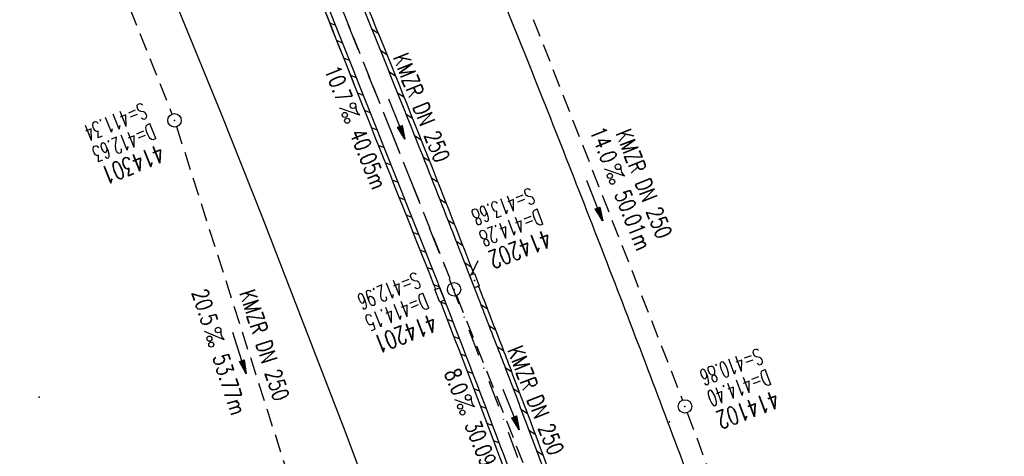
# Model space of a CAD drawing. Extents: x 447426 to 448116, y 440349 to 441552.
# Tile 12 of 21: x 447650 to 447760, y 441299 to 441347. Entities that reach past the tile are written whole.
import ezdxf
from ezdxf.enums import TextEntityAlignment as Align

# ---------------------------------------------------------------- set-up
doc = ezdxf.new("R2010")
doc.units = 0
doc.header["$LTSCALE"] = 2
doc.header["$MEASUREMENT"] = 0
for name, pattern in [('AUSGEZOGEN', [0]), ('GESTRICH-X2', [1.5, 1, -0.5]), ('STRICHPT-X3', [3, 1.5, -0.75, 0, -0.75])]:
    doc.linetypes.add(name, pattern=pattern)
doc.layers.get('0').update_dxf_attribs({"linetype": 'AUSGEZOGEN'})
for name, color, linetype in [('ACHSE', 250, 'STRICHPT-X3'), ('FBR', 8, 'CONTINUOUS'), ('KANAL', 7, 'GESTRICH-X2'), ('PFEIL', 7, 'CONTINUOUS'), ('PKT', 7, 'CONTINUOUS'), ('SCHACHTNR', 6, 'CONTINUOUS'), ('SCHLITZRINNE', 8, 'AUSGEZOGEN'), ('SCHSYMBOL', 7, 'AUSGEZOGEN'), ('TEXTO', 4, 'CONTINUOUS'), ('TEXTU', 4, 'CONTINUOUS')]:
    doc.layers.add(name, color=color, linetype=linetype)
doc.styles.add('ROMANS', font='romans.shx', dxfattribs={"width": 0.8})

# ---------------------------------------------------------------- blocks, each defined once
blk = doc.blocks.new('GST')
at = {"color": 0}
blk.add_circle((0, 0), 0.75, dxfattribs=at)
blk.add_point((0, 0), dxfattribs=at)
blk = doc.blocks.new('10')
blk.add_blockref('GST', (0, 0))
blk = doc.blocks.new('PROM')
blk.add_line((1.57, 1.82), (0.02, 0.02))
for centre, radius in [((0.32, 1.51), 0.317), ((0.94, 0.29), 0.283), ((1.64, 0.29), 0.283)]:
    blk.add_circle(centre, radius)
blk.add_arc((0.99, 2.68), 1.03, 239.1414, 303.3549)
blk = doc.blocks.new('PFEIL2')
at = {"color": 0}
for p, q in [((0.88, 0), (-2.4, -0.01)), ((0.88, -0.27), (0.88, 0.28)), ((0.88, 0.28), (2.43, 0.01)), ((0.91, 0.27), (0.88, 0.26)), ((0.97, 0.26), (0.88, 0.25)), ((1.02, 0.25), (0.88, 0.23)), ((1.07, 0.24), (0.88, 0.21)), ((1.13, 0.23), (0.88, 0.19)), ((1.18, 0.22), (0.88, 0.17)), ((1.24, 0.21), (0.88, 0.15)), ((1.29, 0.21), (0.88, 0.14)), ((1.34, 0.2), (0.88, 0.12)), ((1.4, 0.19), (0.88, 0.1)), ((1.45, 0.18), (0.88, 0.08)), ((1.51, 0.17), (0.88, 0.06)), ((1.56, 0.16), (0.88, 0.04)), ((1.61, 0.15), (0.88, 0.02)), ((1.67, 0.14), (0.88, 0.01)), ((1.72, 0.13), (0.88, -0.01)), ((1.78, 0.12), (0.88, -0.03)), ((1.83, 0.11), (0.88, -0.05)), ((1.88, 0.1), (0.88, -0.07)), ((1.94, 0.09), (0.88, -0.09)), ((2.05, 0.08), (0.88, -0.12)), ((1.99, 0.08), (0.88, -0.11)), ((2.1, 0.07), (0.88, -0.14)), ((2.15, 0.06), (0.88, -0.16)), ((2.21, 0.05), (0.88, -0.18)), ((2.26, 0.04), (0.88, -0.2)), ((2.32, 0.03), (0.88, -0.22)), ((2.37, 0.02), (0.88, -0.23)), ((2.42, 0.01), (0.88, -0.25)), ((2.43, 0.01), (0.88, -0.27))]:
    blk.add_line(p, q, dxfattribs=at)
blk = doc.blocks.new('30')
at = {"color": 0}
for p, q in [((-0.75, -0.29), (-0.75, 0.29)), ((-0.75, 0.29), (0.75, 0.29)), ((0.75, 0.29), (0.75, -0.29)), ((0.75, -0.29), (-0.75, -0.29))]:
    blk.add_line(p, q, dxfattribs=at)
blk.add_point((0, 0), dxfattribs=at)

msp = doc.modelspace()

# ---------------------------------------------------------------- linework, layer by layer
at = {"layer": 'ACHSE', "flags": 128}
msp.add_lwpolyline([(447621.03, 441497.86), (447625.4, 441487.94), (447635.48, 441465.06), (447645.55, 441442.18), (447655.63, 441419.3), (447659.75, 441409.94), (447664.31, 441399.59), (447665.71, 441396.42), (447675.6, 441373.46), (447685.21, 441350.38), (447694.53, 441327.18), (447703.57, 441303.87), (447712.31, 441280.45), (447720.76, 441256.92), (447728.91, 441233.29), (447736.78, 441209.56), (447744.35, 441185.73), (447751.62, 441161.82), (447758.59, 441137.81), (447765.27, 441113.72), (447771.64, 441089.54), (447777.71, 441065.29), (447783.48, 441040.97), (447788.96, 441016.57), (447794.12, 440992.11), (447798.98, 440967.59), (447803.54, 440943.01), (447807.79, 440918.37), (447810, 440904.77), (447811.76, 440893.69), (447815.69, 440869), (447819.62, 440844.31), (447827.48, 440794.93), (447839.26, 440720.86), (447854.98, 440622.11), (447861.86, 440578.89), (447866.77, 440548.04), (447886.41, 440424.59), (447891.06, 440395.37)], dxfattribs=at)
at = {"layer": 'FBR'}
for points in [[(447634.14, 441473.27, 0.00001), (447641.34, 441457, 0.000017), (447645.44, 441447.72), (447653.96, 441428.44, -0.00021), (447659.22, 441416.54, -0.000083), (447661.87, 441410.52, -0.000103), (447665.16, 441403.06, -0.000892), (447665.83, 441401.53, -0.000138), (447670.14, 441391.63, -0.002137), (447678.11, 441373.1, -0.002233), (447685.59, 441355.3, -0.003057), (447692.73, 441337.75, -0.002736), (447700.49, 441318.06, -0.000329), (447703.17, 441311.14, -0.000855), (447704.2, 441308.47, -0.001627), (447706.53, 441302.31, -0.000795), (447711.24, 441289.67, -0.002189), (447714.99, 441279.45, -0.001287), (447721.23, 441262.02, -0.000547), (447730.25, 441236.1, -0.003942), (447737.66, 441213.75, -0.00058), (447740.27, 441205.65, -0.000836), (447742.06, 441200.03, -0.001593), (447748.38, 441179.84, -0.002312)], [(447671.19, 441426.15), (447679.87, 441406.45, -0.000188), (447679.98, 441406.21, -0.000015), (447681.29, 441403.2, -0.001781), (447685.21, 441394.21, -0.001137), (447691.26, 441380.09, -0.001972), (447695.57, 441369.84, -0.001557), (447700.95, 441356.82, -0.001551), (447705.68, 441345.15, -0.001548), (447710.35, 441333.42, -0.001549), (447714.94, 441321.67, -0.001552), (447719.45, 441309.92, -0.001559), (447723.9, 441298.12, -0.001558), (447728.27, 441286.3, -0.001552), (447732.56, 441274.46, -0.001549), (447736.79, 441262.57, -0.00155), (447740.95, 441250.65, -0.001555), (447745.02, 441238.74, -0.001556), (447749.01, 441226.8, -0.001552), (447752.95, 441214.81, -0.001551), (447756.81, 441202.79, -0.001553), (447760.58, 441190.78, -0.001556), (447764.28, 441178.73, -0.001556)]]:
    msp.add_lwpolyline(points, format="xyb", dxfattribs=at)
msp.add_lwpolyline([(447604.37, 441493.57), (447607.92, 441485.47), (447612.96, 441474.12), (447618.05, 441462.57), (447623.1, 441451.17), (447628.1, 441439.85), (447633.13, 441428.42), (447638.19, 441416.97), (447643.25, 441405.57), (447643.31, 441405.43), (447648.3, 441394.19), (447653.15, 441383.11), (447658.23, 441371.37), (447663.03, 441359.96), (447667.84, 441348.34), (447672.52, 441336.84), (447677.13, 441325.24), (447686.12, 441302.04), (447694.88, 441278.7), (447703.36, 441255.27), (447711.54, 441231.64), (447719.37, 441208.03), (447726.98, 441184.29)], dxfattribs=at)
at = {"layer": 'KANAL'}
for p, q in [((447648.97, 441382), (447667.06, 441336.81)), ((447683.91, 441353.78), (447698.19, 441318)), ((447706.19, 441350.13), (447723.91, 441304.97)), ((447667.56, 441335.41), (447683.5, 441285.59)), ((447698.75, 441316.59), (447709.31, 441290.03)), ((447724.44, 441303.56), (447743.22, 441253.03))]:
    msp.add_line(p, q, dxfattribs=at)
at = {"layer": 'PKT'}
for p in [(447652.27, 441305.28), (447722.46, 441302.55)]:
    msp.add_point(p, dxfattribs=at)
at = {"layer": 'SCHACHTNR'}
msp.add_line((447700.42, 441318.95), (447701.15, 441320.49), dxfattribs=at)
at = {"layer": 'SCHLITZRINNE'}
for p, q in [((447684.61, 441346.96), (447685.25, 441346.7)), ((447689.29, 441346.29), (447690.01, 441345.83)), ((447685.38, 441345.02), (447686.02, 441344.75)), ((447690.26, 441343.91), (447690.98, 441343.45)), ((447686.16, 441343.08), (447686.8, 441342.81)), ((447686.93, 441341.13), (447687.57, 441340.87)), ((447691.22, 441341.53), (447691.94, 441341.08)), ((447687.7, 441339.19), (447688.34, 441338.93)), ((447692.17, 441339.16), (447692.89, 441338.71)), ((447688.47, 441337.25), (447689.11, 441336.98)), ((447693.12, 441336.79), (447693.84, 441336.34)), ((447689.25, 441335.31), (447689.89, 441335.04)), ((447694.06, 441334.43), (447694.78, 441333.97)), ((447690.02, 441333.36), (447690.66, 441333.1)), ((447695, 441332.06), (447695.72, 441331.61)), ((447690.79, 441331.42), (447691.43, 441331.16)), ((447695.94, 441329.7), (447696.65, 441329.25)), ((447691.56, 441329.48), (447692.2, 441329.21)), ((447692.33, 441327.54), (447692.97, 441327.27)), ((447696.87, 441327.35), (447697.58, 441326.9)), ((447693.11, 441325.59), (447693.75, 441325.33)), ((447697.79, 441325), (447698.5, 441324.55)), ((447693.88, 441323.65), (447694.52, 441323.39)), ((447698.71, 441322.64), (447699.42, 441322.2)), ((447694.65, 441321.71), (447695.29, 441321.45)), ((447695.42, 441319.77), (447696.06, 441319.5)), ((447699.63, 441320.3), (447700.34, 441319.85)), ((447696.19, 441317.83), (447696.83, 441317.56)), ((447701.1, 441317.6), (447701.24, 441317.51)), ((447696.95, 441315.89), (447697.58, 441315.63)), ((447701.44, 441315.61), (447702.15, 441315.17)), ((447697.69, 441313.96), (447698.33, 441313.7)), ((447702.35, 441313.27), (447703.06, 441312.82)), ((447698.43, 441312.03), (447699.07, 441311.77)), ((447699.17, 441310.1), (447699.81, 441309.84)), ((447703.25, 441310.93), (447703.96, 441310.48)), ((447699.91, 441308.17), (447700.55, 441307.91)), ((447704.15, 441308.59), (447704.86, 441308.15)), ((447700.65, 441306.24), (447701.28, 441305.98)), ((447705.04, 441306.26), (447705.74, 441305.82)), ((447701.38, 441304.32), (447702.02, 441304.06)), ((447705.92, 441303.94), (447706.62, 441303.5)), ((447702.12, 441302.39), (447702.75, 441302.13)), ((447706.79, 441301.62), (447707.49, 441301.18)), ((447702.85, 441300.47), (447703.48, 441300.21)), ((447707.66, 441299.3), (447708.35, 441298.86))]:
    msp.add_line(p, q, dxfattribs=at)
at = {"layer": 'SCHLITZRINNE', "flags": 128}
for points in [[(447634.14, 441473.27, 0.00001), (447641.34, 441457, 0.000017), (447645.44, 441447.72), (447653.96, 441428.44, -0.00021), (447659.22, 441416.54, -0.000185), (447665.16, 441403.06, -0.000892), (447665.83, 441401.53, -0.000138), (447670.14, 441391.63, -0.002137), (447678.11, 441373.1, -0.002233), (447685.59, 441355.3, -0.003057), (447692.73, 441337.75, -0.002736), (447700.49, 441318.06, -0.000329), (447703.17, 441311.14, -0.000855), (447704.2, 441308.47, -0.001627), (447706.53, 441302.31, -0.000795), (447711.24, 441289.67, -0.002189), (447714.99, 441279.45, -0.001287), (447721.23, 441262.02, -0.000547), (447730.25, 441236.1, -0.003942), (447737.66, 441213.75, -0.00058), (447740.27, 441205.65, -0.000836), (447742.06, 441200.03, -0.001593), (447748.38, 441179.84, -0.002312), (447752.62, 441165.9, -0.00116), (447754.55, 441159.4, -0.00096), (447756.85, 441151.55, -0.001951), (447761.74, 441134.45, -0.001979), (447766.42, 441117.56, -0.001008), (447768.19, 441111.06, -0.000825), (447770.32, 441103.1, -0.00267), (447775.5, 441083.13, -0.002924), (447780.03, 441064.85, -0.000747), (447780.12, 441064.5, -0.000021), (447783.07, 441052.11, -0.002667), (447785.21, 441042.93, -0.001737), (447788.36, 441028.8)], [(447667.01, 441390.21, -0.002759), (447677.37, 441366.11, -0.005461), (447682.41, 441353.85, -0.000091), (447696.65, 441318.02, -0.002477), (447697.17, 441316.71, -0.001623), (447704, 441298.84, -0.002817), (447707.84, 441288.51, -0.002948), (447712.77, 441274.78, 0.001384), (447723.18, 441245.5, 0.001485), (447723.25, 441245.3, 0.000117), (447724.19, 441242.72)], [(447667.01, 441390.21, -0.002759), (447677.37, 441366.11, -0.005461), (447682.41, 441353.85, -0.000091), (447696.65, 441318.02, -0.002477), (447697.17, 441316.71, -0.001623), (447704, 441298.84, -0.002817), (447707.84, 441288.51, -0.002948), (447712.77, 441274.78, 0.001384), (447723.18, 441245.5, 0.001485), (447723.25, 441245.3, 0.000117), (447724.19, 441242.72)], [(447682.18, 441353.08, -0.000089), (447696.19, 441317.84, -0.001018), (447696.4, 441317.3, -0.001018)], [(447696.95, 441315.9, -0.001566), (447703.53, 441298.66, -0.002583), (447707.06, 441289.2, -0.002583)]]:
    msp.add_lwpolyline(points, format="xyb", dxfattribs=at)
at = {"layer": 'SCHLITZRINNE'}
for points in [[(447686.3, 441354.88, -0.002952), (447693.2, 441337.94, -0.002626), (447700.65, 441319.04, -0.000329)], [(447682.17, 441353.09, -0.000089), (447696.19, 441317.84, -0.001018), (447696.4, 441317.3, -0.001623)], [(447701.19, 441317.64, -0.0003), (447703.64, 441311.32, -0.000855), (447704.66, 441308.65, -0.001627), (447707, 441302.48, -0.000745), (447711.42, 441290.64, -0.002189)], [(447696.95, 441315.9, -0.001566), (447703.53, 441298.66, -0.002572), (447707.04, 441289.24, -0.002948)]]:
    msp.add_lwpolyline(points, format="xyb", dxfattribs=at)
at = {"layer": 'SCHSYMBOL'}
msp.add_lwpolyline([(447696.86, 441317.48), (447697.41, 441316.08), (447696.87, 441315.87), (447696.32, 441317.27)], close=True, dxfattribs=at)

# ---------------------------------------------------------------- block references
at = {"layer": 'PFEIL'}
for p, rotation in [((447692.09, 441336.25), 291.7642000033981), ((447714.12, 441327.17), 291.4226999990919), ((447674.58, 441310.19), 287.7465000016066), ((447704.82, 441303.92), 291.7122999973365)]:
    msp.add_blockref('PFEIL2', p, dxfattribs=dict(at, rotation=rotation))
at = {"layer": 'SCHSYMBOL'}
for name, p, rotation in [('10', (447667.34, 441336.11), 292.0625000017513), ('30', (447700.73, 441318.26), 291.2354999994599), ('GST', (447698.47, 441317.29), 291.2330000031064), ('10', (447724.18, 441304.26), 290.6277999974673)]:
    msp.add_blockref(name, p, dxfattribs=dict(at, rotation=rotation))
at = {"layer": 'TEXTU'}
for p, rotation in [((447685.69, 441337.48), 291.7642000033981), ((447715.2, 441330.69), 291.4226999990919), ((447670.66, 441312.61), 287.7465000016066), ((447698.52, 441305), 291.7122999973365)]:
    msp.add_blockref('PROM', p, dxfattribs=dict(at, rotation=rotation))

# ---------------------------------------------------------------- texts
at = {"layer": 'SCHACHTNR', "style": 'ROMANS'}
for s, height, rotation, width, p in [('S=411.34', 1.8, 202.0625, 0.6, (447663.81, 441338.13)), ('D=412.63', 1.8, 202.0625, 0.6, (447664.75, 441335.81)), ('414301', 2, 202.0625, 0.7, (447665.69, 441333.5)), ('S=413.68', 1.8, 201.2355, 0.6, (447706.98, 441328.66)), ('D=414.28', 1.8, 201.2355, 0.6, (447707.89, 441326.31)), ('414202', 2, 201.2355, 0.7, (447708.8, 441324)), ('S=412.96', 1.8, 201.233, 0.6, (447694.27, 441319.27)), ('D=414.15', 1.8, 201.233, 0.6, (447695.17, 441316.93)), ('414201', 2, 201.233, 0.7, (447696.08, 441314.61)), ('S=410.86', 1.8, 200.6278, 0.6, (447732.41, 441310.78)), ('D=414.40', 1.8, 200.6278, 0.6, (447733.28, 441308.44)), ('414102', 2, 200.6278, 0.7, (447734.19, 441306.09))]:
    msp.add_text(s, height=height, rotation=rotation, dxfattribs=dict(at, width=width)).set_placement(p)
at = {"layer": 'TEXTO', "style": 'ROMANS', "width": 0.75}
for rotation, p in [(291.7642, (447694.01, 441337.19)), (291.4227, (447718.77, 441328.73)), (287.7465, (447676.5, 441310.81)), (291.7123, (447706.72, 441304.6))]:
    msp.add_text('KMZR DN 250', height=1.8, rotation=rotation, dxfattribs=at).set_placement(p, align=Align.CENTER)
at = {"layer": 'TEXTU', "style": 'ROMANS', "width": 0.75}
for s, rotation, p in [('10.7', 291.7642, (447684, 441341.73)), ('14.0', 291.4227, (447713.54, 441334.94)), ('40.05m', 291.7642, (447686.81, 441334.7)), ('50.01m', 291.4227, (447716.29, 441327.91)), ('20.5', 287.7465, (447669.25, 441316.97)), ('53.77m', 287.7465, (447671.56, 441309.75)), ('8.0', 291.7123, (447697.34, 441308.01)), ('30.09m', 291.7123, (447699.62, 441302.23))]:
    msp.add_text(s, height=1.8, rotation=rotation, dxfattribs=at).set_placement(p)

doc.saveas('drawing.dxf')
